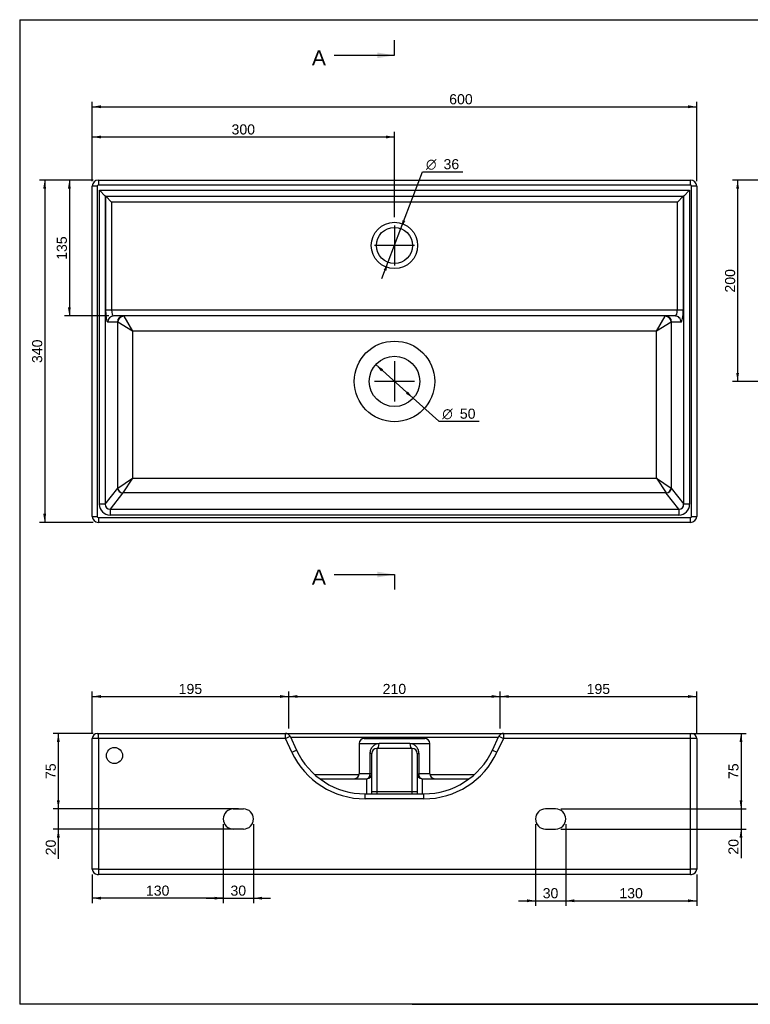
# Model space of a CAD drawing. Header units: millimetres. Extents: x 11 to 285, y 7 to 203.
# Tile 1 of 2: x 11 to 156, y 7 to 203. Entities that reach past the tile are written whole.
import ezdxf
from ezdxf.enums import TextEntityAlignment as Align
from ezdxf.lldxf.tags import DXFTag

# ---------------------------------------------------------------- set-up
doc = ezdxf.new("R2010")
doc.units = ezdxf.units.MM
for name, color, linetype in [('1', 7, 'Continuous'), ('Default', 7, 'Continuous'), ('Predefinito', 7, 'Continuous'), ('TEOREMAR_60X35', 7, 'Continuous')]:
    doc.layers.add(name, color=color, linetype=linetype)
doc.styles.add('SEACAD_Arial', font='arial.ttf')
doc.styles.add('SEACAD_Solid_Edge_ANSI1_Symbols', font='semeca1.ttf')
tags = doc.linetypes.add('CENTER2', pattern=[28.575, 19.05, -3.175, 3.175, -3.175]).pattern_tags.tags
tags[10:11] = [DXFTag(74, 4), DXFTag(75, 0), DXFTag(340, '0'), DXFTag(46, 0.0), DXFTag(50, 0.0), DXFTag(44, 0.0), DXFTag(45, 0.0)]
tags[8:9] = [DXFTag(74, 4), DXFTag(75, 0), DXFTag(340, '0'), DXFTag(46, 0.0), DXFTag(50, 0.0), DXFTag(44, 0.0), DXFTag(45, 0.0)]
tags[6:7] = [DXFTag(74, 4), DXFTag(75, 0), DXFTag(340, '0'), DXFTag(46, 0.0), DXFTag(50, 0.0), DXFTag(44, 0.0), DXFTag(45, 0.0)]
tags[4:5] = [DXFTag(74, 4), DXFTag(75, 0), DXFTag(340, '0'), DXFTag(46, 0.0), DXFTag(50, 0.0), DXFTag(44, 0.0), DXFTag(45, 0.0)]
doc.dimstyles.new('ISO_PALLINATURA', dxfattribs={"dimtxt": 2, "dimasz": 1.7, "dimexe": 1, "dimexo": 1, "dimgap": 1, "dimtad": 1, "dimlfac": 5, "dimtxsty": 'SEACAD_Arial', "dimblk1": '_SE_FILLED', "dimblk2": '_SE_FILLED', "dimsah": 1, "dimcen": 1, "dimadec": 0, "dimazin": 0, "dimtfac": 1, "dimtmove": 0, "dimatfit": 3, "dimfxl": 1, "dimtolj": 1, "dimarcsym": 0})

# ---------------------------------------------------------------- blocks, each defined once
blk = doc.blocks.new('SEANNOT_GROUP')
at = {"layer": 'Default', "color": 7, "linetype": 'CENTER2'}
for p, q in [((85.27, 135), (85.27, 127)), ((89.27, 131), (81.27, 131))]:
    blk.add_line(p, q, dxfattribs=at)
blk = doc.blocks.new('SEANNOT_GROUP1')
at = {"layer": 'Default', "color": 7, "linetype": 'CENTER2'}
for p, q in [((85.27, 162), (85.27, 154)), ((89.27, 158), (81.27, 158))]:
    blk.add_line(p, q, dxfattribs=at)
blk = doc.blocks.new('SE')
at = {"layer": 'TEOREMAR_60X35', "color": 7, "linetype": 'Continuous'}
for p, q in [((26.47, 171), (144.07, 171)), ((26.47, 171), (26.47, 170)), ((144.07, 170), (144.07, 171)), ((25.27, 104.2), (25.27, 169.8)), ((26.27, 169.8), (25.27, 169.8)), ((26.27, 169.8), (26.27, 104.2)), ((144.07, 170), (26.47, 170)), ((26.67, 106.61), (26.67, 169)), ((26.67, 169), (143.87, 169)), ((26.67, 169), (27.85, 167.82)), ((143.87, 169), (142.69, 167.82)), ((143.87, 169), (143.87, 106.61)), ((144.27, 104.2), (144.27, 169.8)), ((145.27, 169.8), (144.27, 169.8)), ((145.27, 169.8), (145.27, 104.2)), ((27.85, 167.82), (27.85, 106.61)), ((27.89, 167.8), (142.65, 167.8)), ((27.93, 145.2), (27.93, 167.78)), ((27.93, 167.78), (29.11, 166.6)), ((29.11, 166.6), (29.11, 145.2)), ((141.43, 166.6), (29.11, 166.6)), ((141.43, 166.6), (142.61, 167.78)), ((141.43, 145.2), (141.43, 166.6)), ((142.61, 167.78), (142.61, 145.2)), ((142.69, 106.61), (142.69, 167.82)), ((27.93, 145.2), (29.11, 145.2)), ((29.11, 145.2), (141.43, 145.2)), ((141.43, 145.2), (142.61, 145.2)), ((30.26, 142.8), (28.36, 142.8)), ((140.99, 144), (29.54, 144)), ((30.32, 109.8), (30.32, 142.77)), ((33.27, 141), (30.32, 142.77)), ((31.5, 143.95), (33.27, 141)), ((137.27, 141), (139.04, 143.95)), ((140.22, 142.77), (137.27, 141)), ((140.22, 142.77), (140.22, 109.8)), ((142.17, 142.8), (140.28, 142.8)), ((33.27, 141), (33.27, 111.77)), ((137.27, 141), (33.27, 141)), ((137.27, 111.77), (137.27, 141)), ((30.35, 109.83), (33.27, 111.77)), ((33.27, 111.77), (31.32, 108.85)), ((33.27, 111.77), (137.27, 111.77)), ((137.27, 111.77), (139.21, 108.85)), ((137.27, 111.77), (140.19, 109.83)), ((27.85, 106.61), (30.32, 109.8)), ((140.22, 109.8), (142.69, 106.61)), ((31.3, 108.83), (28.81, 105.61)), ((139.21, 108.85), (31.32, 108.85)), ((141.72, 105.61), (139.23, 108.83)), ((27.85, 106.61), (26.67, 106.61)), ((28.81, 105.61), (141.72, 105.61)), ((28.81, 105.61), (28.81, 104.45)), ((141.72, 105.61), (141.72, 104.45)), ((143.87, 106.61), (142.69, 106.61)), ((25.27, 104.2), (26.27, 104.2)), ((26.47, 104), (144.07, 104)), ((26.47, 104), (26.47, 103)), ((141.72, 104.45), (28.81, 104.45)), ((144.07, 103), (144.07, 104)), ((144.27, 104.2), (145.27, 104.2)), ((144.07, 103), (26.47, 103))]:
    blk.add_line(p, q, dxfattribs=at)
for centre, radius in [((85.27, 158), 4.6), ((85.27, 158), 3.6), ((85.27, 131), 8), ((85.27, 131), 5)]:
    blk.add_circle(centre, radius, dxfattribs=at)
for centre, radius, start, end in [((26.47, 169.8), 1.2, 90, 180), ((144.07, 169.8), 1.2, 0, 90), ((26.47, 169.8), 0.2, 90, 180), ((144.07, 169.8), 0.2, 0, 90), ((26.47, 104.2), 1.2, 180, 270), ((26.47, 104.2), 0.2, 180, 270), ((144.07, 104.2), 0.2, 270, 0), ((144.07, 104.2), 1.2, 270, 0)]:
    blk.add_arc(centre, radius, start, end, dxfattribs=at)
for centre, major_axis, ratio, start_param, end_param in [((27.89, 169), (0, -1.2), 0.182353, 6.102814, 6.283185), ((27.89, 166.6), (0, -1.2), 0.182353, 2.961222, 3.141593), ((142.65, 166.6), (0, 1.2), 0.182353, 0, 0.180371), ((142.65, 169), (0, 1.2), 0.182353, 3.141593, 3.321964), ((28.36, 145.2), (0, -2.4), 0.182353, 4.712389, 6.283185), ((29.54, 145.2), (0, -1.2), 0.364706, 4.712389, 6.283185), ((140.99, 145.2), (0, 1.2), 0.364706, 3.141593, 4.712389), ((142.17, 145.2), (0, 2.4), 0.182353, 3.141593, 4.712389), ((29.54, 142.8), (0, 1.2), 0.983777, 0, 1.570796), ((31.44, 142.8), (0, 1.2), 0.983777, 0, 1.570796), ((30.26, 141), (0, -1.8), 0.182353, 2.961222, 3.141593), ((31.5, 142.77), (0.849, 0.849), 0.968319, 0.801492, 2.3401), ((31.44, 141), (0, 3), 0.109412, 6.102814, 6.283185), ((139.1, 141), (0, -3), 0.109412, 3.141593, 3.321964), ((139.04, 142.77), (-0.849, 0.849), 0.968319, 3.943085, 5.481693), ((139.1, 142.8), (0, 1.2), 0.983777, 4.712389, 6.283185), ((140.28, 141), (0, 1.8), 0.182353, 0, 0.180371), ((140.99, 142.8), (0, -1.2), 0.983777, 1.570796, 3.141593), ((33.27, 109.72), (-3, 0), 0.156863, -0.231091, -0.180371), ((31.3, 109.8), (0.79, -0.613), 0.958435, 3.821562, 5.351258), ((31.32, 109.83), (-0.707, 0.707), 0.948847, 0.81164, 2.329953), ((139.21, 109.83), (0.707, 0.707), 0.948847, 3.953232, 5.471546), ((139.23, 109.8), (0.79, 0.613), 0.958435, 4.07352, 5.603216), ((137.27, 109.72), (3, 0), 0.156863, 0.180371, 0.231091), ((33.27, 108.74), (-2, 0), 0.235294, -0.231091, -0.180371), ((137.27, 108.74), (2, 0), 0.235294, 0.180371, 0.231091), ((28.9, 106.71), (1.41, 1.81), 0.958435, 2.250765, 3.780462), ((28.9, 106.71), (0.702, 0.905), 0.873144, 2.250765, 3.780462), ((141.63, 106.71), (-1.41, 1.81), 0.958435, 2.502724, 4.03242), ((141.63, 106.71), (-0.702, 0.905), 0.873144, 2.502724, 4.03242)]:
    blk.add_ellipse(centre, major_axis=major_axis, ratio=ratio, start_param=start_param, end_param=end_param, dxfattribs=at)
blk = doc.blocks.new('DMBLK121')
at = {"layer": 'Default', "linetype": 'Continuous'}
for points in [[(26.97, 185.84), (25.27, 185.55), (26.97, 185.27)], [(143.57, 185.84), (143.57, 185.27), (145.27, 185.55)]]:
    blk.add_hatch(color=7, dxfattribs=at).paths.add_polyline_path(points)
at = {"layer": 'Default', "color": 7, "linetype": 'Continuous'}
for p, q in [((25.27, 170.8), (25.27, 186.55)), ((145.27, 170.8), (145.27, 186.55)), ((25.27, 185.55), (145.27, 185.55))]:
    blk.add_line(p, q, dxfattribs=at)
at = {"layer": 'Default', "color": 7, "linetype": 'Continuous', "style": 'SEACAD_Arial'}
blk.add_text('600', height=2, dxfattribs=at).set_placement((96.14, 188.05), align=Align.TOP_LEFT)
blk = doc.blocks.new('_SE_FILLED')
at = {"color": 0}
blk.add_line((0, 0), (-1, 0), dxfattribs=at)
blk.add_solid([(0, 0), (-1, -0.1665), (-1, 0.1665), (0, 0)], dxfattribs=at)
blk = doc.blocks.new('DMBLK122')
at = {"layer": 'Default', "linetype": 'Continuous'}
for points in [[(15.53, 169.3), (16.1, 169.3), (15.82, 171)], [(15.53, 104.7), (15.82, 103), (16.1, 104.7)]]:
    blk.add_hatch(color=7, dxfattribs=at).paths.add_polyline_path(points)
at = {"layer": 'Default', "color": 7, "linetype": 'Continuous'}
for p, q in [((25.47, 171), (14.82, 171)), ((15.82, 171), (15.82, 103)), ((25.47, 103), (14.82, 103))]:
    blk.add_line(p, q, dxfattribs=at)
at = {"layer": 'Default', "color": 7, "linetype": 'Continuous', "style": 'SEACAD_Arial'}
blk.add_text('340', height=2, rotation=90, dxfattribs=at).set_placement((13.32, 134.65), align=Align.TOP_LEFT)
blk = doc.blocks.new('DMBLK123')
at = {"layer": 'Default', "linetype": 'Continuous'}
for points in [[(20.44, 169.3), (21.01, 169.3), (20.72, 171)], [(20.44, 145.7), (20.72, 144), (21.01, 145.7)]]:
    blk.add_hatch(color=7, dxfattribs=at).paths.add_polyline_path(points)
at = {"layer": 'Default', "color": 7, "linetype": 'Continuous'}
for p, q in [((25.47, 171), (19.72, 171)), ((20.72, 171), (20.72, 144)), ((28.54, 144), (19.72, 144))]:
    blk.add_line(p, q, dxfattribs=at)
at = {"layer": 'Default', "color": 7, "linetype": 'Continuous', "style": 'SEACAD_Arial'}
blk.add_text('135', height=2, rotation=90, dxfattribs=at).set_placement((18.22, 155.15), align=Align.TOP_LEFT)
blk = doc.blocks.new('DMBLK124')
at = {"layer": 'Default', "linetype": 'Continuous'}
for points in [[(86.88, 163.05), (86.54, 161.36), (87.41, 162.85)], [(83.12, 153.14), (83.65, 152.94), (83.99, 154.63)]]:
    blk.add_hatch(color=7, dxfattribs=at).paths.add_polyline_path(points)
at = {"layer": 'Default', "color": 7, "linetype": 'Continuous'}
for p, q in [((86.54, 161.36), (90.83, 172.65)), ((90.83, 172.65), (98.84, 172.65)), ((82.79, 151.45), (86.54, 161.36))]:
    blk.add_line(p, q, dxfattribs=at)
for s, style, p in [('O', 'SEACAD_Solid_Edge_ANSI1_Symbols', (91.53, 175.15)), ('36', 'SEACAD_Arial', (95.01, 175.15))]:
    blk.add_text(s, height=2, dxfattribs=dict(at, style=style)).set_placement(p, align=Align.TOP_LEFT)
blk = doc.blocks.new('DMBLK125')
at = {"layer": 'Default', "linetype": 'Continuous'}
for points in [[(83, 133.41), (81.55, 134.34), (82.62, 132.99)], [(87.91, 129), (87.53, 128.58), (88.99, 127.65)]]:
    blk.add_hatch(color=7, dxfattribs=at).paths.add_polyline_path(points)
at = {"layer": 'Default', "color": 7, "linetype": 'Continuous'}
for p, q in [((81.55, 134.34), (88.99, 127.65)), ((88.99, 127.65), (94.06, 123.09)), ((94.06, 123.09), (102.08, 123.09))]:
    blk.add_line(p, q, dxfattribs=at)
for s, style, p in [('O', 'SEACAD_Solid_Edge_ANSI1_Symbols', (94.76, 125.59)), ('50', 'SEACAD_Arial', (98.25, 125.59))]:
    blk.add_text(s, height=2, dxfattribs=dict(at, style=style)).set_placement(p, align=Align.TOP_LEFT)
blk = doc.blocks.new('DMBLK126')
at = {"layer": 'Default', "linetype": 'Continuous'}
for points in [[(26.97, 179.83), (25.27, 179.55), (26.97, 179.26)], [(83.57, 179.83), (83.57, 179.26), (85.27, 179.55)]]:
    blk.add_hatch(color=7, dxfattribs=at).paths.add_polyline_path(points)
at = {"layer": 'Default', "color": 7, "linetype": 'Continuous'}
for p, q in [((25.27, 170.8), (25.27, 180.55)), ((85.27, 163.6), (85.27, 180.55)), ((25.27, 179.55), (85.27, 179.55))]:
    blk.add_line(p, q, dxfattribs=at)
at = {"layer": 'Default', "color": 7, "linetype": 'Continuous', "style": 'SEACAD_Arial'}
blk.add_text('300', height=2, dxfattribs=at).set_placement((52.92, 182.05), align=Align.TOP_LEFT)
blk = doc.blocks.new('SE2')
at = {"color": 7, "linetype": 'Continuous', "style": 'SEACAD_Arial'}
blk.add_text('A', height=3, dxfattribs=at).set_placement((68.87, 196.77), align=Align.TOP_LEFT)
blk = doc.blocks.new('SE3')
at = {"color": 7, "linetype": 'Continuous', "style": 'SEACAD_Arial'}
blk.add_text('A', height=3, dxfattribs=at).set_placement((68.87, 93.64), align=Align.TOP_LEFT)
blk = doc.blocks.new('SEANNOT_GROUP5')
at = {"linetype": 'Continuous'}
blk.add_hatch(color=7, dxfattribs=at).paths.add_polyline_path([(81.87, 195.2), (85.27, 195.77), (81.87, 196.33)])
at = {"color": 7, "linetype": 'Continuous'}
blk.add_lwpolyline([(73.27, 195.77), (85.27, 195.77)], dxfattribs=at)
blk = doc.blocks.new('SEANNOT_GROUP6')
at = {"linetype": 'Continuous'}
blk.add_hatch(color=7, dxfattribs=at).paths.add_polyline_path([(81.87, 92.08), (85.27, 92.64), (81.87, 93.21)])
at = {"color": 7, "linetype": 'Continuous'}
blk.add_lwpolyline([(73.27, 92.64), (85.27, 92.64)], dxfattribs=at)
blk = doc.blocks.new('SE1')
at = {"layer": 'Default', "color": 7, "linetype": 'CENTER2'}
for p, q in [((85.27, 195.77), (85.27, 198.77)), ((85.27, 92.64), (85.27, 89.64))]:
    blk.add_line(p, q, dxfattribs=at)
at = {"layer": 'Default', "color": 7, "linetype": 'CENTER2', "const_width": 0.00035}
blk.add_lwpolyline([(85.27, 195.77), (85.27, 92.64)], dxfattribs=at)
at = {"layer": 'Default'}
for name in ['SE2', 'SEANNOT_GROUP5', 'SE3', 'SEANNOT_GROUP6']:
    blk.add_blockref(name, (0, 0), dxfattribs=at)
blk = doc.blocks.new('SE5')
at = {"layer": 'TEOREMAR_60X35', "color": 7, "linetype": 'Continuous'}
for p, q in [((26.27, 61.09), (26.47, 61.09)), ((26.47, 61.09), (63.63, 61.09)), ((26.47, 60.09), (26.47, 61.09)), ((63.63, 61.09), (106.91, 61.09)), ((63.63, 60.09), (63.63, 61.09)), ((106.91, 61.09), (144.07, 61.09)), ((106.91, 61.09), (106.91, 60.09)), ((144.07, 61.09), (144.27, 61.09)), ((144.07, 60.09), (144.07, 61.09)), ((25.27, 34.09), (25.27, 60.09)), ((26.47, 60.09), (25.27, 60.09)), ((26.47, 60.09), (26.47, 34.09)), ((63.63, 60.09), (26.47, 60.09)), ((63.63, 60.09), (64.54, 60.52)), ((64.92, 57.33), (63.63, 60.09)), ((64.54, 60.52), (65.83, 57.75)), ((105.88, 60.27), (64.65, 60.27)), ((78.27, 59.09), (82.21, 59.09)), ((78.27, 59.09), (78.27, 53.09)), ((79.27, 60.09), (91.27, 60.09)), ((88.33, 59.09), (82.21, 59.09)), ((88.33, 59.09), (92.27, 59.09)), ((92.27, 53.09), (92.27, 59.09)), ((104.71, 57.75), (106, 60.52)), ((106.91, 60.09), (105.62, 57.33)), ((106, 60.52), (106.91, 60.09)), ((144.07, 60.09), (106.91, 60.09)), ((144.07, 34.09), (144.07, 60.09)), ((145.27, 60.09), (144.07, 60.09)), ((145.27, 60.09), (145.27, 34.09)), ((64.92, 57.33), (65.83, 57.75)), ((80.46, 53.09), (80.46, 57.09)), ((80.77, 57.09), (80.46, 57.09)), ((80.77, 49.46), (80.77, 57.09)), ((88.77, 58.09), (81.77, 58.09)), ((81.77, 58.09), (81.77, 49.51)), ((88.77, 49.51), (88.77, 58.09)), ((89.77, 57.09), (89.77, 49.46)), ((89.77, 57.09), (90.08, 57.09)), ((90.08, 57.09), (90.08, 53.09)), ((104.71, 57.75), (105.62, 57.33)), ((69.41, 52.92), (78.25, 52.92)), ((80.46, 53.09), (78.27, 53.09)), ((80.77, 53.09), (80.46, 53.09)), ((89.77, 53.09), (90.08, 53.09)), ((92.27, 53.09), (90.08, 53.09)), ((92.28, 52.92), (101.12, 52.92)), ((70.42, 52.09), (79.77, 52.09)), ((79.77, 49.09), (79.77, 52.09)), ((90.77, 52.09), (100.12, 52.09)), ((90.77, 52.09), (90.77, 49.09)), ((79.42, 49.09), (91.12, 49.09)), ((79.42, 48.09), (79.42, 49.09)), ((80.77, 49.09), (80.77, 49.46)), ((88.77, 49.51), (81.77, 49.51)), ((81.77, 49.51), (81.77, 49.09)), ((88.77, 49.09), (88.77, 49.51)), ((89.77, 49.46), (89.77, 49.09)), ((91.12, 48.09), (91.12, 49.09)), ((91.12, 48.09), (79.42, 48.09)), ((53.27, 46.09), (55.27, 46.09)), ((117.27, 46.09), (115.27, 46.09)), ((55.27, 42.09), (53.27, 42.09)), ((115.27, 42.09), (117.27, 42.09)), ((26.47, 34.09), (25.27, 34.09)), ((26.47, 34.09), (144.07, 34.09)), ((26.47, 34.09), (26.47, 33.09)), ((144.07, 33.09), (144.07, 34.09)), ((145.27, 34.09), (144.07, 34.09)), ((26.27, 33.09), (26.47, 33.09)), ((144.07, 33.09), (26.47, 33.09)), ((144.07, 33.09), (144.27, 33.09))]:
    blk.add_line(p, q, dxfattribs=at)
blk.add_circle((29.67, 56.69), 1.6, dxfattribs=at)
for centre, radius, start, end in [((26.27, 60.09), 1, 90, 180), ((63.63, 60.09), 1, 25, 90), ((106.91, 60.09), 1, 90, 155), ((144.27, 60.09), 1, 0, 90), ((79.27, 59.09), 1, 90, 180), ((91.27, 59.09), 1, 0, 90), ((79.42, 64.09), 16, 205, 270), ((79.42, 64.09), 15, 205, 270), ((81.77, 57.09), 1, 90, 180), ((88.77, 57.09), 1, 0, 90), ((91.12, 64.09), 15, 270, 335), ((91.12, 64.09), 16, 270, 335), ((77.27, 53.09), 1, 270, 0), ((79.77, 53.09), 1, 270, 0), ((90.77, 53.09), 1, 180, 270), ((93.27, 53.09), 1, 180, 270), ((53.27, 44.09), 2, 90, 270), ((55.27, 44.09), 2, 270, 90), ((115.27, 44.09), 2, 90, 270), ((117.27, 44.09), 2, 270, 90), ((26.27, 34.09), 1, 180, 270), ((144.27, 34.09), 1, 270, 0)]:
    blk.add_arc(centre, radius, start, end, dxfattribs=at)
for centre, major_axis, ratio, start_param, end_param in [((81.77, 59.09), (0, -1), 0.4375, 0, 1.570796), ((88.77, 59.09), (0, -1), 0.4375, 4.712389, 6.283185), ((79.77, 53.09), (0, -1), 0.6875, 0, 1.570796), ((90.77, 53.09), (0, 1), 0.6875, 1.570796, 3.141593), ((81.77, 49.46), (-1, 0), 0.046278, 4.712389, 6.283185), ((88.77, 49.46), (1, 0), 0.046278, 0, 1.570796)]:
    blk.add_ellipse(centre, major_axis=major_axis, ratio=ratio, start_param=start_param, end_param=end_param, dxfattribs=at)
for points in [[(80.46, 57.09), (80.46, 57.36), (80.51, 57.63), (80.68, 58.11), (80.81, 58.33), (81.13, 58.69), (81.31, 58.83), (81.73, 59.04), (81.96, 59.09), (82.21, 59.09)], [(88.33, 59.09), (88.57, 59.09), (88.81, 59.04), (89.23, 58.83), (89.41, 58.69), (89.73, 58.33), (89.85, 58.11), (90.03, 57.63), (90.08, 57.36), (90.08, 57.09)]]:
    blk.add_open_spline(points, degree=3, knots=[0, 0, 0, 0, 0.25, 0.25, 0.5, 0.5, 0.75, 0.75, 1, 1, 1, 1], dxfattribs=at)
blk = doc.blocks.new('DMBLK131')
at = {"layer": 'Default', "linetype": 'Continuous'}
for points in [[(18.24, 59.39), (18.81, 59.39), (18.52, 61.09)], [(18.24, 47.79), (18.52, 46.09), (18.81, 47.79)]]:
    blk.add_hatch(color=7, dxfattribs=at).paths.add_polyline_path(points)
at = {"layer": 'Default', "color": 7, "linetype": 'Continuous'}
for p, q in [((25.47, 61.09), (17.52, 61.09)), ((18.52, 61.09), (18.52, 46.09)), ((54.27, 46.09), (17.52, 46.09))]:
    blk.add_line(p, q, dxfattribs=at)
at = {"layer": 'Default', "color": 7, "linetype": 'Continuous', "style": 'SEACAD_Arial'}
blk.add_text('75', height=2, rotation=90, dxfattribs=at).set_placement((16.02, 52.03), align=Align.TOP_LEFT)
blk = doc.blocks.new('DMBLK132')
at = {"layer": 'Default', "linetype": 'Continuous'}
for points in [[(18.24, 47.79), (18.52, 46.09), (18.81, 47.79)], [(18.24, 40.39), (18.81, 40.39), (18.52, 42.09)]]:
    blk.add_hatch(color=7, dxfattribs=at).paths.add_polyline_path(points)
at = {"layer": 'Default', "color": 7, "linetype": 'Continuous'}
for p, q in [((18.52, 49.49), (18.52, 36.18)), ((54.27, 46.09), (17.52, 46.09)), ((54.27, 42.09), (17.52, 42.09))]:
    blk.add_line(p, q, dxfattribs=at)
at = {"layer": 'Default', "color": 7, "linetype": 'Continuous', "style": 'SEACAD_Arial'}
blk.add_text('20', height=2, rotation=90, dxfattribs=at).set_placement((16.02, 36.88), align=Align.TOP_LEFT)
blk = doc.blocks.new('DMBLK133')
at = {"layer": 'Default', "linetype": 'Continuous'}
for points in [[(154.35, 59.39), (154.07, 61.09), (153.79, 59.39)], [(154.35, 47.79), (153.79, 47.79), (154.07, 46.09)]]:
    blk.add_hatch(color=7, dxfattribs=at).paths.add_polyline_path(points)
at = {"layer": 'Default', "color": 7, "linetype": 'Continuous'}
for p, q in [((133.27, 61.09), (155.07, 61.09)), ((154.07, 61.09), (154.07, 46.09)), ((118.27, 46.09), (155.07, 46.09))]:
    blk.add_line(p, q, dxfattribs=at)
at = {"layer": 'Default', "color": 7, "linetype": 'Continuous', "style": 'SEACAD_Arial'}
blk.add_text('75', height=2, rotation=90, dxfattribs=at).set_placement((151.57, 52.03), align=Align.TOP_LEFT)
blk = doc.blocks.new('DMBLK134')
at = {"layer": 'Default', "linetype": 'Continuous'}
for points in [[(154.35, 47.79), (153.79, 47.79), (154.07, 46.09)], [(154.35, 40.39), (154.07, 42.09), (153.79, 40.39)]]:
    blk.add_hatch(color=7, dxfattribs=at).paths.add_polyline_path(points)
at = {"layer": 'Default', "color": 7, "linetype": 'Continuous'}
for p, q in [((154.07, 49.49), (154.07, 36.31)), ((118.27, 46.09), (155.07, 46.09)), ((118.27, 42.09), (155.07, 42.09))]:
    blk.add_line(p, q, dxfattribs=at)
at = {"layer": 'Default', "color": 7, "linetype": 'Continuous', "style": 'SEACAD_Arial'}
blk.add_text('20', height=2, rotation=90, dxfattribs=at).set_placement((151.57, 37.01), align=Align.TOP_LEFT)
blk = doc.blocks.new('DMBLK135')
at = {"layer": 'Default', "linetype": 'Continuous'}
for points in [[(49.57, 28.08), (51.27, 28.36), (49.57, 28.64)], [(58.97, 28.08), (58.97, 28.64), (57.27, 28.36)]]:
    blk.add_hatch(color=7, dxfattribs=at).paths.add_polyline_path(points)
at = {"layer": 'Default', "color": 7, "linetype": 'Continuous'}
for p, q in [((51.27, 43.09), (51.27, 27.36)), ((57.27, 43.09), (57.27, 27.36)), ((47.87, 28.36), (60.67, 28.36))]:
    blk.add_line(p, q, dxfattribs=at)
at = {"layer": 'Default', "color": 7, "linetype": 'Continuous', "style": 'SEACAD_Arial'}
blk.add_text('30', height=2, dxfattribs=at).set_placement((52.7, 30.86), align=Align.TOP_LEFT)
blk = doc.blocks.new('DMBLK136')
at = {"layer": 'Default', "linetype": 'Continuous'}
for points in [[(26.97, 28.08), (26.97, 28.64), (25.27, 28.36)], [(49.57, 28.08), (51.27, 28.36), (49.57, 28.64)]]:
    blk.add_hatch(color=7, dxfattribs=at).paths.add_polyline_path(points)
at = {"layer": 'Default', "color": 7, "linetype": 'Continuous'}
for p, q in [((51.27, 43.09), (51.27, 27.36)), ((25.27, 33.09), (25.27, 27.36)), ((51.27, 28.36), (25.27, 28.36))]:
    blk.add_line(p, q, dxfattribs=at)
at = {"layer": 'Default', "color": 7, "linetype": 'Continuous', "style": 'SEACAD_Arial'}
blk.add_text('130', height=2, dxfattribs=at).set_placement((35.92, 30.86), align=Align.TOP_LEFT)
blk = doc.blocks.new('DMBLK137')
at = {"layer": 'Default', "linetype": 'Continuous'}
for points in [[(111.57, 27.56), (113.27, 27.85), (111.57, 28.13)], [(120.97, 27.56), (120.97, 28.13), (119.27, 27.85)]]:
    blk.add_hatch(color=7, dxfattribs=at).paths.add_polyline_path(points)
at = {"layer": 'Default', "color": 7, "linetype": 'Continuous'}
for p, q in [((113.27, 43.09), (113.27, 26.85)), ((119.27, 43.09), (119.27, 26.85)), ((109.87, 27.85), (122.67, 27.85))]:
    blk.add_line(p, q, dxfattribs=at)
at = {"layer": 'Default', "color": 7, "linetype": 'Continuous', "style": 'SEACAD_Arial'}
blk.add_text('30', height=2, dxfattribs=at).set_placement((114.7, 30.35), align=Align.TOP_LEFT)
blk = doc.blocks.new('DMBLK138')
at = {"layer": 'Default', "linetype": 'Continuous'}
for points in [[(120.97, 27.56), (120.97, 28.13), (119.27, 27.85)], [(143.57, 27.56), (145.27, 27.85), (143.57, 28.13)]]:
    blk.add_hatch(color=7, dxfattribs=at).paths.add_polyline_path(points)
at = {"layer": 'Default', "color": 7, "linetype": 'Continuous'}
for p, q in [((119.27, 43.09), (119.27, 26.85)), ((145.27, 33.09), (145.27, 26.85)), ((119.27, 27.85), (145.27, 27.85))]:
    blk.add_line(p, q, dxfattribs=at)
at = {"layer": 'Default', "color": 7, "linetype": 'Continuous', "style": 'SEACAD_Arial'}
blk.add_text('130', height=2, dxfattribs=at).set_placement((129.92, 30.35), align=Align.TOP_LEFT)
blk = doc.blocks.new('DMBLK141')
at = {"layer": 'Default', "linetype": 'Continuous'}
for points in [[(153.12, 169.3), (153.68, 169.3), (153.4, 171)], [(153.12, 132.7), (153.4, 131), (153.68, 132.7)]]:
    blk.add_hatch(color=7, dxfattribs=at).paths.add_polyline_path(points)
at = {"layer": 'Default', "color": 7, "linetype": 'Continuous'}
for p, q in [((164.72, 171), (152.4, 171)), ((153.4, 171), (153.4, 131)), ((159.84, 131), (152.4, 131))]:
    blk.add_line(p, q, dxfattribs=at)
at = {"layer": 'Default', "color": 7, "linetype": 'Continuous', "style": 'SEACAD_Arial'}
blk.add_text('200', height=2, rotation=90, dxfattribs=at).set_placement((150.9, 148.65), align=Align.TOP_LEFT)
blk = doc.blocks.new('DMBLK142')
at = {"layer": 'Default', "linetype": 'Continuous'}
for points in [[(26.97, 68.7), (25.27, 68.42), (26.97, 68.14)], [(62.57, 68.7), (62.57, 68.14), (64.27, 68.42)]]:
    blk.add_hatch(color=7, dxfattribs=at).paths.add_polyline_path(points)
at = {"layer": 'Default', "color": 7, "linetype": 'Continuous'}
for p, q in [((25.27, 61.09), (25.27, 69.42)), ((64.27, 62.09), (64.27, 69.42)), ((25.27, 68.42), (64.27, 68.42))]:
    blk.add_line(p, q, dxfattribs=at)
at = {"layer": 'Default', "color": 7, "linetype": 'Continuous', "style": 'SEACAD_Arial'}
blk.add_text('195', height=2, dxfattribs=at).set_placement((42.42, 70.92), align=Align.TOP_LEFT)
blk = doc.blocks.new('DMBLK143')
at = {"layer": 'Default', "linetype": 'Continuous'}
for points in [[(65.97, 68.7), (64.27, 68.42), (65.97, 68.14)], [(104.57, 68.7), (104.57, 68.14), (106.27, 68.42)]]:
    blk.add_hatch(color=7, dxfattribs=at).paths.add_polyline_path(points)
at = {"layer": 'Default', "color": 7, "linetype": 'Continuous'}
for p, q in [((64.27, 62.09), (64.27, 69.42)), ((106.27, 62.09), (106.27, 69.42)), ((64.27, 68.42), (106.27, 68.42))]:
    blk.add_line(p, q, dxfattribs=at)
at = {"layer": 'Default', "color": 7, "linetype": 'Continuous', "style": 'SEACAD_Arial'}
blk.add_text('210', height=2, dxfattribs=at).set_placement((82.92, 70.92), align=Align.TOP_LEFT)
blk = doc.blocks.new('DMBLK144')
at = {"layer": 'Default', "linetype": 'Continuous'}
for points in [[(107.97, 68.7), (106.27, 68.42), (107.97, 68.14)], [(143.57, 68.7), (143.57, 68.14), (145.27, 68.42)]]:
    blk.add_hatch(color=7, dxfattribs=at).paths.add_polyline_path(points)
at = {"layer": 'Default', "color": 7, "linetype": 'Continuous'}
for p, q in [((106.27, 62.09), (106.27, 69.42)), ((145.27, 61.09), (145.27, 69.42)), ((106.27, 68.42), (145.27, 68.42))]:
    blk.add_line(p, q, dxfattribs=at)
at = {"layer": 'Default', "color": 7, "linetype": 'Continuous', "style": 'SEACAD_Arial'}
blk.add_text('195', height=2, dxfattribs=at).set_placement((123.42, 70.92), align=Align.TOP_LEFT)

msp = doc.modelspace()

# ---------------------------------------------------------------- linework, layer by layer
at = {"layer": '1', "color": 7, "linetype": 'Continuous'}
for p, q in [((10.8564, 202.845), (284.3566, 202.845)), ((10.8564, 202.845), (10.8564, 7.2813)), ((284.3566, 7.2813), (10.8564, 7.2813)), ((88.7928, 7.3094), (284.3566, 7.3094))]:
    msp.add_line(p, q, dxfattribs=at)
at = {"layer": 'Predefinito', "color": 7, "linetype": 'Continuous'}
msp.add_line((88.7928, 7.3094), (88.7928, 7.2813), dxfattribs=at)

# ---------------------------------------------------------------- block references
at = {"layer": 'Default'}
for name in ['SE1', 'SE', 'SEANNOT_GROUP1', 'SEANNOT_GROUP', 'SE5']:
    msp.add_blockref(name, (0, 0), dxfattribs=at)

# ---------------------------------------------------------------- dimensions: what is measured, and where the dimension line sits
at = {"layer": 'Default', "color": 7, "linetype": 'Continuous'}
for base, p1, p2, angle, picture, middle, dimtype in [((25.2684, 185.555), (25.2684, 169.7965), (145.2684, 169.7965), 0, 'DMBLK121', (98.4866, 185.555), 161), ((15.8165, 170.9965), (26.4684, 170.9965), (26.4684, 102.9965), 270, 'DMBLK122', (15.8165, 136.9965), 161), ((153.3986, 130.9965), (165.7242, 170.9965), (160.8432, 130.9965), 90, 'DMBLK141', (153.3986, 150.9965), 160), ((64.2684, 68.4204), (64.2684, 61.0933), (106.2684, 61.0933), 0, 'DMBLK143', (85.2684, 68.4204), 161), ((18.5242, 46.0933), (26.4684, 61.0933), (55.2684, 46.0933), 90, 'DMBLK131', (18.5242, 53.5933), 160), ((154.0685, 46.0933), (132.2684, 61.0933), (117.2684, 46.0933), 90, 'DMBLK133', (154.0685, 53.5933), 160), ((18.5242, 46.0933), (55.2684, 46.0933), (55.2684, 42.0933), 270, 'DMBLK132', (18.5242, 40.7112), 161), ((154.0685, 46.0933), (117.2684, 46.0933), (117.2684, 42.0933), 270, 'DMBLK134', (154.0685, 40.8397), 161), ((51.2684, 28.36), (51.2684, 44.0933), (57.2684, 44.0933), 0, 'DMBLK135', (54.2684, 28.36), 161), ((113.2684, 27.8462), (113.2684, 44.0933), (119.2684, 44.0933), 0, 'DMBLK137', (116.2684, 27.8462), 161)]:
    dim = msp.add_linear_dim(base=base, p1=p1, p2=p2, angle=angle, text='\\A1;<>', dimstyle='ISO_PALLINATURA', dxfattribs=at)
    dim.commit()
    dim.dimension.update_dxf_attribs({"geometry": picture, "text_midpoint": middle, "dimtype": dimtype})
for base, p1, p2, picture, middle in [((85.2684, 179.5451), (25.2684, 169.7965), (85.2684, 162.5965), 'DMBLK126', (55.2684, 179.5451)), ((64.2684, 68.4204), (25.2684, 60.0933), (64.2684, 61.0933), 'DMBLK142', (44.7684, 68.4204)), ((145.2684, 68.4204), (106.2684, 61.0933), (145.2684, 60.0933), 'DMBLK144', (125.7684, 68.4204)), ((25.2684, 28.36), (51.2684, 44.0933), (25.2684, 34.0933), 'DMBLK136', (38.2684, 28.36)), ((145.2684, 27.8462), (119.2684, 44.0933), (145.2684, 34.0933), 'DMBLK138', (132.2684, 27.8462))]:
    dim = msp.add_linear_dim(base=base, p1=p1, p2=p2, text='\\A1;<>', dimstyle='ISO_PALLINATURA', dxfattribs=at)
    dim.commit()
    dim.dimension.update_dxf_attribs({"geometry": picture, "text_midpoint": middle, "dimtype": 160})
for p1, p2, picture, middle in [((83.9918, 154.6305), (86.545, 161.3626), 'DMBLK124', (90.8266, 172.6519)), ((81.5499, 134.3391), (88.9869, 127.6539), 'DMBLK125', (94.0648, 123.0894))]:
    dim = msp.add_diameter_dim_2p(p1=p1, p2=p2, text='\\A1;<>', dimstyle='ISO_PALLINATURA', override={"dimtad": 0, "dimtih": 1, "dimtoh": 1, "dimtofl": 0}, dxfattribs=at)
    dim.commit()
    dim.dimension.update_dxf_attribs({"geometry": picture, "text_midpoint": middle, "dimtype": 163})
dim = msp.add_linear_dim(base=(20.7235, 143.9965), p1=(26.4684, 170.9965), p2=(29.5446, 143.9965), angle=90, text='\\A1;<>', dimstyle='ISO_PALLINATURA', override={"dimdec": 0, "dimtdec": 0}, dxfattribs=at)
dim.commit()
dim.dimension.update_dxf_attribs({"geometry": 'DMBLK123', "text_midpoint": (20.7235, 157.4965), "dimtype": 160})

doc.saveas('drawing.dxf')
